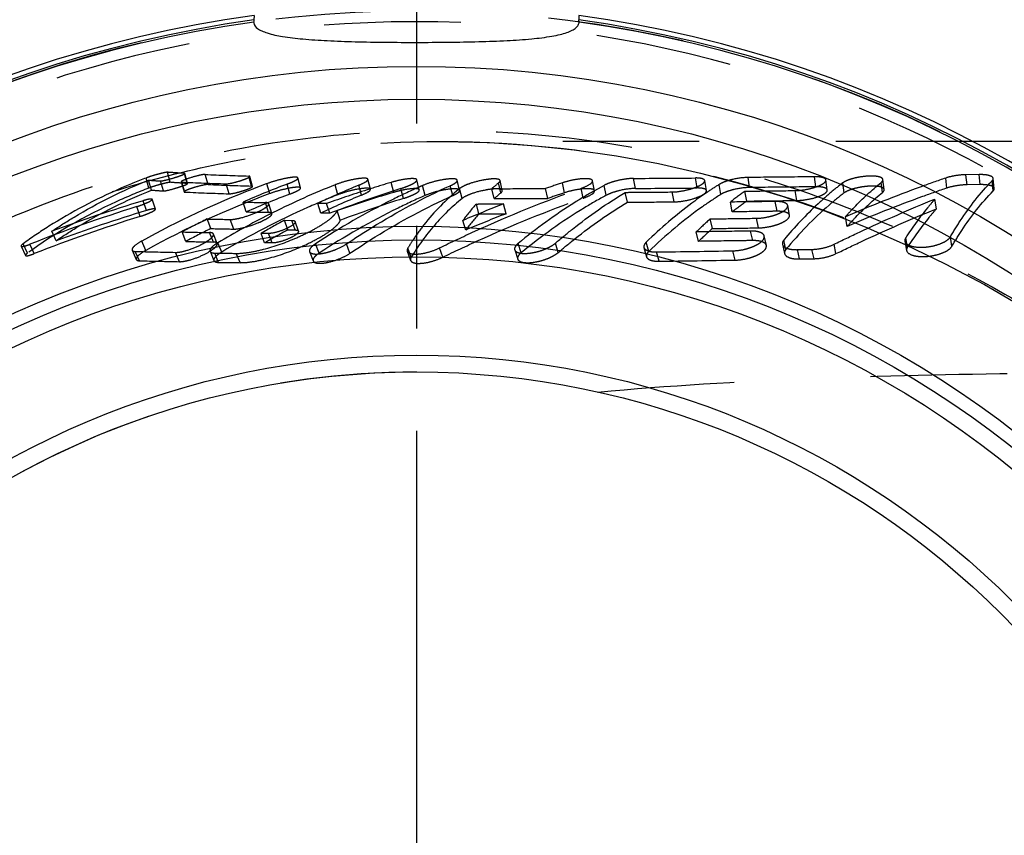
# Model space of a CAD drawing. Header units: millimetres. Extents: x 394 to 605, y 431 to 569.
# Tile 3 of 6: x 438 to 485, y 511 to 550. Entities that reach past the tile are written whole.
import ezdxf

# ---------------------------------------------------------------- set-up
doc = ezdxf.new("R2010")
doc.units = ezdxf.units.MM
doc.header["$LTSCALE"] = 65.185185
doc.linetypes.add('CENTER', pattern=[0.6, 0.375, -0.075, 0.075, -0.075])
doc.linetypes.add('HIDDEN', pattern=[0.2, 0.1, -0.1])
for name, color, linetype in [('ACHSEN_S', 7, 'CONTINUOUS'), ('KOERPER', 7, 'CONTINUOUS'), ('KONST.EL_MIT_GEO', 7, 'CONTINUOUS')]:
    doc.layers.add(name, color=color, linetype=linetype)

msp = doc.modelspace()

# ---------------------------------------------------------------- linework, layer by layer
at = {"layer": 'ACHSEN_S', "color": 2, "linetype": 'CENTER'}
msp.add_line((456.493, 569.025), (456.493, 430.975), dxfattribs=at)
at = {"layer": 'KOERPER', "color": 8, "linetype": 'HIDDEN'}
for p, q in [((483.032, 543.725), (457.577, 543.725)), ((456.493, 532.725), (456.493, 532.725))]:
    msp.add_line(p, q, dxfattribs=at)
at = {"layer": 'KOERPER', "color": 7, "linetype": 'CONTINUOUS'}
msp.add_line((496.595, 543.725), (483.032, 543.725), dxfattribs=at)
at = {"layer": 'KOERPER', "color": 8, "linetype": 'HIDDEN'}
msp.add_circle((456.493, 493.225), 56.75, dxfattribs=at)
at = {"layer": 'KOERPER', "color": 7, "linetype": 'CONTINUOUS'}
msp.add_arc((456.493, 493.225), 57.05, 97.8058, 82.1942, dxfattribs=at)
at = {"layer": 'KOERPER', "color": 8, "linetype": 'HIDDEN'}
msp.add_arc((456.493, 493.225), 39.5, 89.9971, 270, dxfattribs=at)
msp.add_open_spline([(465.157, 531.763), (468.511, 532.075), (475.338, 532.478), (485.711, 532.691), (496.296, 532.728), (503.414, 532.725), (506.993, 532.725)], degree=3, knots=[0, 0, 0, 0, 0.241406, 0.489834, 0.74351, 1, 1, 1, 1], dxfattribs=at)
at = {"layer": 'KONST.EL_MIT_GEO', "color": 7, "linetype": 'CONTINUOUS'}
for p, q in [((448.745, 549.746), (448.733, 549.525)), ((464.241, 549.746), (464.253, 549.525))]:
    msp.add_line(p, q, dxfattribs=at)
at = {"layer": 'KONST.EL_MIT_GEO', "color": 8, "linetype": 'HIDDEN'}
for p, q in [((457.606, 543.725), (457.772, 543.725)), ((443.732, 541.503), (443.59, 541.981)), ((443.848, 541.403), (443.704, 541.88)), ((444.419, 541.364), (444.275, 541.841)), ((444.748, 541.775), (444.615, 542.255)), ((445.421, 542.201), (445.322, 542.207)), ((445.554, 541.721), (445.421, 542.201)), ((445.573, 541.714), (445.44, 542.195)), ((446.551, 541.671), (446.419, 542.151)), ((448.626, 541.596), (448.497, 542.075)), ((448.674, 541.581), (448.545, 542.06)), ((450.969, 541.506), (450.843, 541.984)), ((454.3, 541.442), (454.181, 541.92)), ((456.634, 541.413), (456.519, 541.891)), ((458.558, 541.395), (458.447, 541.872)), ((460.594, 541.382), (460.487, 541.86)), ((464.997, 541.371), (464.901, 541.849)), ((466.954, 541.483), (466.863, 541.961)), ((469.898, 541.505), (469.814, 541.983)), ((470.339, 541.38), (470.255, 541.858)), ((472.4, 541.528), (472.322, 542.006)), ((475.566, 541.562), (475.496, 542.041)), ((476.106, 541.411), (476.035, 541.889)), ((478.823, 541.432), (478.759, 541.91)), ((481.816, 541.502), (481.759, 541.98)), ((483.346, 542.145), (482.719, 542.136)), ((482.773, 541.657), (482.719, 542.136)), ((483.397, 541.666), (483.346, 542.145)), ((484.027, 541.372), (483.974, 541.849)), ((484.075, 541.477), (484.023, 541.956)), ((445.265, 541.796), (445.407, 541.319)), ((445.436, 541.309), (445.294, 541.786)), ((447.555, 541.229), (447.415, 541.704)), ((448.717, 541.468), (448.684, 541.455)), ((449.495, 541.236), (449.36, 541.711)), ((450.458, 541.216), (450.325, 541.691)), ((452.739, 541.18), (452.611, 541.655)), ((453.88, 541.167), (453.754, 541.642)), ((454.295, 541.464), (454.269, 541.455)), ((455.413, 541.295), (455.293, 541.771)), ((455.881, 541.007), (455.757, 541.48)), ((456.604, 541.538), (456.582, 541.529)), ((456.908, 541.146), (456.789, 541.62)), ((458.229, 541.141), (458.113, 541.615)), ((458.542, 541.464), (458.517, 541.444)), ((458.557, 541.477), (458.542, 541.464)), ((458.674, 541.004), (458.557, 541.477)), ((460.371, 541.472), (460.094, 541.471)), ((460.207, 540.998), (460.094, 541.471)), ((460.574, 541.472), (460.371, 541.472)), ((460.526, 541.272), (460.418, 541.747)), ((462.76, 541.004), (462.653, 541.477)), ((463.569, 541.278), (463.467, 541.753)), ((464.455, 541.016), (464.352, 541.489)), ((465.556, 541.156), (465.458, 541.631)), ((471.03, 541.2), (470.945, 541.675)), ((472.261, 540.88), (472.175, 541.352)), ((474.653, 540.909), (474.573, 541.382)), ((476.909, 541.269), (476.839, 541.745)), ((478.742, 541.294), (478.677, 541.77)), ((483.397, 541.666), (482.773, 541.657)), ((443.619, 540.431), (443.454, 540.899)), ((444.042, 540.496), (443.88, 540.964)), ((466.566, 540.825), (466.466, 541.296)), ((468.793, 540.844), (468.698, 541.315)), ((481.31, 540.509), (481.244, 540.977)), ((443.315, 540.149), (443.145, 540.614)), ((448.375, 540.363), (448.222, 540.829)), ((449.437, 540.342), (449.286, 540.809)), ((449.6, 540.286), (449.448, 540.752)), ((451.937, 540.306), (451.792, 540.772)), ((452.212, 540.768), (451.792, 540.772)), ((452.356, 540.302), (452.212, 540.768)), ((452.864, 539.968), (452.717, 540.431)), ((459.481, 540.275), (459.356, 540.74)), ((460.778, 540.278), (460.656, 540.743)), ((471.573, 540.366), (471.481, 540.833)), ((473.711, 540.393), (473.624, 540.86)), ((474.301, 540.204), (474.214, 540.67)), ((446.678, 539.567), (446.508, 540.026)), ((447.775, 539.544), (447.607, 540.002)), ((449.657, 540.332), (449.593, 540.3)), ((450.356, 539.504), (450.195, 539.962)), ((450.195, 539.962), (450.546, 539.958)), ((450.705, 539.5), (450.546, 539.958)), ((452.356, 540.302), (451.937, 540.306)), ((458.852, 539.498), (458.715, 539.956)), ((470.622, 539.57), (470.52, 540.029)), ((472.828, 539.601), (472.732, 540.06)), ((477.051, 539.669), (476.967, 540.129)), ((450.356, 539.504), (450.705, 539.5)), ((450.865, 539.443), (450.705, 539.901)), ((439.296, 538.985), (439.097, 539.438)), ((445.49, 538.954), (445.308, 539.406)), ((446.804, 538.925), (446.626, 539.378)), ((446.989, 538.855), (446.811, 539.308)), ((449.25, 538.887), (449.079, 539.339)), ((449.437, 539.334), (449.079, 539.339)), ((449.607, 538.882), (449.437, 539.334)), ((456.332, 539.022), (456.32, 539.004)), ((469.963, 538.957), (469.854, 539.41)), ((472.544, 538.995), (472.442, 539.448)), ((473.197, 538.763), (473.095, 539.215)), ((474.131, 538.573), (474.032, 539.021)), ((479.929, 538.679), (479.847, 539.129)), ((482.054, 538.722), (481.979, 539.172)), ((437.628, 538.728), (437.841, 538.282)), ((437.933, 538.392), (437.722, 538.839)), ((438.253, 538.37), (438.042, 538.817)), ((442.927, 538.537), (443.125, 538.093)), ((443.583, 538.525), (443.39, 538.973)), ((447.204, 538.445), (447.022, 538.892)), ((449.607, 538.882), (449.25, 538.887)), ((451.853, 538.395), (451.684, 538.843)), ((453.325, 538.389), (453.161, 538.836)), ((456.246, 538.195), (456.089, 538.64)), ((457.749, 538.199), (457.596, 538.644)), ((461.186, 538.553), (461.328, 538.11)), ((461.49, 538.411), (461.351, 538.858)), ((463.267, 538.426), (463.134, 538.873)), ((467.356, 538.665), (467.478, 538.221)), ((467.586, 538.474), (467.465, 538.922)), ((473.966, 538.817), (474.067, 538.372)), ((474.68, 538.561), (475.374, 538.573)), ((474.78, 538.116), (474.68, 538.561)), ((475.472, 538.129), (475.374, 538.573)), ((476.519, 538.37), (476.426, 538.817)), ((479.809, 538.973), (479.891, 538.525)), ((443.279, 538.033), (443.08, 538.476)), ((445.188, 537.987), (444.994, 538.431)), ((446.645, 538.482), (446.833, 538.039)), ((447.056, 537.954), (446.868, 538.397)), ((448.077, 537.941), (447.892, 538.383)), ((451.394, 538.466), (451.567, 538.023)), ((456.061, 538.491), (456.219, 538.048)), ((468.074, 538.008), (467.953, 538.452)), ((471.712, 538.063), (471.602, 538.507)), ((474.78, 538.116), (475.472, 538.129))]:
    msp.add_line(p, q, dxfattribs=at)
msp.add_lwpolyline([(457.772, 543.725), (459.986, 543.669), (462.006, 543.536), (464.025, 543.325), (466.04, 543.035), (468.048, 542.667), (470.048, 542.219), (472.035, 541.694), (474.007, 541.091), (475.966, 540.408), (477.907, 539.648), (479.827, 538.809), (481.728, 537.892), (483.606, 536.895), (485.459, 535.821), (487.287, 534.667), (489.086, 533.435), (490.854, 532.126), (492.592, 530.739), (494.298, 529.277), (495.969, 527.744), (497.444, 526.307)], dxfattribs=at)
msp.add_circle((456.493, 493.225), 56.75, dxfattribs=at)
at = {"layer": 'KONST.EL_MIT_GEO', "color": 7, "linetype": 'CONTINUOUS'}
for radius in [54.086, 52.515, 46.45, 45.8, 44.996, 40.304, 39.5]:
    msp.add_circle((456.493, 493.225), radius, dxfattribs=at)
for centre, radius, start, end in [((456.493, 493.225), 56.832, 97.8477, 82.1523), ((456.493, 493.225), 56.734, 97.8662, 82.1338), ((449.019, 549.426), 0.291, 180.0267, 188.8388)]:
    msp.add_arc(centre, radius, start, end, dxfattribs=at)
at = {"layer": 'KONST.EL_MIT_GEO', "color": 8, "linetype": 'HIDDEN'}
for centre, radius, start, end in [((456.493, 493.225), 56.214, 34.687, 325.313), ((446.876, 584.251), 42.49, 265.7182, 266.4904), ((452.678, 686.354), 144.339, 267.51455, 268.34001), ((458.245, 1905.816), 1363.882, 270.362055, 270.486032), ((464.457, 500.923), 43.493, 111.264, 118.9715), ((447.023, 584.212), 42.926, 265.7576, 266.5214), ((451.116, 665.437), 123.789, 267.30399, 268.28664), ((452.809, 687.12), 145.584, 267.53618, 268.35365), ((464.974, 502.93), 41.436, 110.7025, 113.8457), ((464.035, 501.973), 42.361, 110.2683, 111.1985), ((466.919, 505.748), 38.653, 111.7254, 116.5255), ((467.841, 507.205), 37.207, 112.2482, 115.553), ((475.236, 475.297), 69.402, 107.58448, 109.37519), ((476.962, 475.09), 69.694, 107.71344, 110.35741), ((474.64, 477.162), 67.444, 106.67054, 107.55747), ((470.019, 511.423), 32.968, 113.66, 114.0115), ((466.537, 534.231), 9.692, 129.1467, 131.6633), ((459.439, 1439.288), 897.817, 270.072438, 270.205149), ((482.104, 485.544), 59.218, 108.34309, 109.17471), ((476.824, 520.579), 23.924, 118.3662, 119.6325), ((458.355, 1912.441), 1370.985, 270.359383, 270.482401), ((481.162, 525.408), 19.21, 122.1306, 124.1187), ((483.003, 526.139), 18.673, 125.4417, 128.104), ((485.961, 529.753), 15.067, 127.2599, 130.2146), ((466.053, 466.26), 77.985, 106.84574, 110.22211), ((464.372, 500.993), 42.905, 110.2874, 118.9807), ((451.257, 665.994), 124.82, 267.32698, 268.30012), ((464.966, 502.823), 41.042, 110.7003, 113.843), ((467.831, 507.061), 36.849, 112.2465, 115.5509), ((474.886, 476.151), 67.992, 106.6425, 109.35203), ((476.907, 475.036), 69.24, 107.67784, 110.31805), ((466.561, 533.902), 9.525, 129.3104, 131.8373), ((459.591, 1431.065), 890.067, 270.039685, 270.20404), ((482.053, 485.39), 58.865, 108.30017, 109.13132), ((482.978, 525.828), 18.478, 125.4514, 128.1148), ((466.594, 465.882), 78.325, 107.42014, 111.37855), ((466.014, 466.326), 77.416, 106.81505, 110.18887), ((454.793, 848.621), 307.861, 268.77689, 268.97505), ((484.131, 480.064), 65.062, 111.1491, 112.9937), ((466.714, 534.073), 9.93, 137.8207, 143.6656), ((466.55, 465.954), 77.748, 107.38835, 111.34314), ((465.663, 501.447), 43.072, 116.4046, 118.2003), ((453.144, 828.403), 288.454, 268.6818, 268.90025), ((467.661, 504.241), 40.332, 116.808, 120.7788), ((454.934, 849.891), 309.598, 268.78613, 268.98272), ((468.668, 505.569), 39.04, 118.2405, 120.1175), ((467.36, 504.826), 39.674, 116.6038, 116.8018), ((484.055, 479.962), 64.652, 111.10255, 112.94446), ((466.746, 533.738), 9.772, 138.0185, 143.8819), ((484.787, 524.014), 21.449, 131.6961, 134.1247), ((451.179, 520.366), 22.856, 122.3455, 126.0734), ((465.648, 501.353), 42.663, 116.4014, 118.1968), ((453.299, 829.445), 289.954, 268.69147, 268.90824), ((468.65, 505.44), 38.665, 118.2379, 120.1147), ((484.745, 523.724), 21.226, 131.7083, 134.1377), ((452.337, 832.516), 293.194, 268.62641, 268.88398), ((466.102, 532.524), 11.734, 146.4778, 148.5817), ((465.961, 532.616), 11.565, 145.8998, 146.3653), ((452.501, 833.483), 294.613, 268.63627, 268.89191), ((448.164, 536.972), 2.235, 120.7537, 121.9056), ((450.432, 805.365), 266.989, 268.42212, 268.833), ((452.734, 928.172), 389.818, 269.1377, 269.2883), ((446.777, 2044.87), 1506.568, 270.805353, 270.944153), ((446.965, 2049.683), 1511.822, 270.800034, 270.937907), ((450.613, 806.132), 268.2, 268.43319, 268.84105), ((452.906, 929.31), 391.4, 269.1436, 269.29315)]:
    msp.add_arc(centre, radius, start, end, dxfattribs=at)
at = {"layer": 'KONST.EL_MIT_GEO', "color": 7, "linetype": 'CONTINUOUS'}
for points, knots in [([(448.733, 549.525), (448.732, 549.514), (448.731, 549.481), (448.728, 549.447), (448.728, 549.425)], [0, 0, 0, 0, 0.341707, 1, 1, 1, 1]), ([(448.732, 549.381), (448.748, 549.275), (448.886, 549.122), (449.128, 548.993), (449.523, 548.846), (450.179, 548.714), (451.136, 548.603), (452.291, 548.529), (454.098, 548.467), (455.517, 548.456), (456.493, 548.456)], [0, 0, 0, 0, 0.040158, 0.068691, 0.104318, 0.197759, 0.319693, 0.466484, 0.632977, 1, 1, 1, 1]), ([(456.493, 548.456), (457, 548.456), (457.993, 548.461), (459.436, 548.485), (460.765, 548.532), (461.929, 548.61), (462.775, 548.711), (463.333, 548.824), (463.657, 548.915), (463.915, 549.018), (464.104, 549.135), (464.228, 549.269), (464.258, 549.377), (464.258, 549.425)], [0, 0, 0, 0, 0.189355, 0.371438, 0.539251, 0.68638, 0.807486, 0.857072, 0.898991, 0.933282, 0.960422, 0.981721, 1, 1, 1, 1]), ([(464.258, 549.425), (464.258, 549.43), (464.256, 549.463), (464.254, 549.496), (464.253, 549.525)], [0, 0, 0, 0, 0.125656, 1, 1, 1, 1])]:
    msp.add_open_spline(points, degree=3, knots=knots, dxfattribs=at)
at = {"layer": 'KONST.EL_MIT_GEO', "color": 8, "linetype": 'HIDDEN'}
for points, knots in [([(497.595, 459.513), (495.757, 457.696), (491.886, 454.232), (485.462, 449.795), (478.473, 446.255), (471.042, 443.732), (463.317, 442.308), (455.461, 442.035), (447.65, 442.935), (440.06, 444.999), (432.868, 448.187), (426.244, 452.431), (420.344, 457.637), (415.31, 463.684), (411.263, 470.432), (408.299, 477.721), (406.492, 485.38), (405.885, 493.225), (406.492, 501.071), (408.299, 508.729), (411.263, 516.019), (415.31, 522.767), (420.344, 528.814), (426.244, 534.019), (432.869, 538.263), (440.06, 541.451), (447.65, 543.515), (455.462, 544.415), (463.317, 544.142), (471.042, 542.718), (478.473, 540.195), (485.462, 536.655), (491.886, 532.218), (495.757, 528.754), (497.595, 526.937)], [0, 0, 0, 0, 0.030958, 0.06208, 0.093275, 0.12451, 0.15577, 0.187047, 0.218332, 0.249623, 0.280916, 0.312211, 0.343508, 0.374806, 0.406104, 0.437403, 0.468702, 0.500001, 0.5313, 0.562599, 0.593897, 0.625196, 0.656493, 0.68779, 0.719086, 0.750379, 0.781669, 0.812955, 0.844231, 0.875491, 0.906725, 0.93792, 0.969042, 1, 1, 1, 1]), ([(457.346, 442.725), (454.034, 442.74), (449.048, 443.238), (442.609, 444.846), (436.354, 447.069), (428.985, 450.977), (421.234, 457.296), (414.867, 465.012), (410.138, 473.826), (407.233, 483.399), (406.27, 493.356), (407.285, 503.307), (410.238, 512.865), (415.013, 521.655), (421.419, 529.337), (429.203, 535.617), (436.591, 539.488), (442.858, 541.679), (449.305, 543.254), (454.293, 543.727), (457.606, 543.725)], [0, 0, 0, 0, 0.062487, 0.093768, 0.12505, 0.187541, 0.250032, 0.312524, 0.375016, 0.437508, 0.5, 0.562492, 0.624984, 0.687476, 0.749968, 0.81246, 0.87495, 0.906232, 0.937513, 1, 1, 1, 1]), ([(457.772, 543.725), (461.512, 543.71), (469.01, 542.873), (477.945, 539.899), (484.627, 536.512), (489.385, 533.519), (493.879, 530.147), (496.729, 527.721), (498.146, 526.499)], [0, 0, 0, 0, 0.249926, 0.499797, 0.624866, 0.749921, 0.874967, 1, 1, 1, 1]), ([(443.59, 541.981), (443.173, 541.822), (441.573, 541.167), (440.034, 540.361), (438.951, 539.675)], [0, 0, 0, 0, 0.258545, 1, 1, 1, 1]), ([(439.097, 539.438), (439.444, 539.675), (440.909, 540.615), (442.48, 541.386), (443.704, 541.88)], [0, 0, 0, 0, 0.241659, 1, 1, 1, 1]), ([(444.615, 542.255), (444.596, 542.257), (444.544, 542.249), (444.397, 542.223), (444.163, 542.163), (443.874, 542.08), (443.679, 542.015), (443.59, 541.981)], [0, 0, 0, 0, 0.053945, 0.148443, 0.421209, 0.732331, 1, 1, 1, 1]), ([(444.275, 541.841), (444.307, 541.838), (444.393, 541.854), (444.615, 541.9), (444.87, 541.973), (445.125, 542.055), (445.266, 542.105), (445.355, 542.141), (445.402, 542.163), (445.427, 542.177), (445.442, 542.19), (445.44, 542.195)], [0, 0, 0, 0, 0.078313, 0.210365, 0.556328, 0.725604, 0.866635, 0.921338, 0.962443, 0.988512, 1, 1, 1, 1]), ([(445.322, 542.207), (445.259, 542.211), (445.023, 542.226), (444.787, 542.242), (444.615, 542.255)], [0, 0, 0, 0, 0.270385, 1, 1, 1, 1]), ([(445.305, 541.835), (445.294, 541.828), (445.279, 541.82), (445.263, 541.802), (445.265, 541.796)], [0, 0, 0, 0, 0.684523, 1, 1, 1, 1]), ([(445.514, 541.925), (445.492, 541.917), (445.422, 541.89), (445.351, 541.861), (445.305, 541.835)], [0, 0, 0, 0, 0.307492, 1, 1, 1, 1]), ([(445.44, 542.195), (445.439, 542.199), (445.43, 542.201), (445.424, 542.201), (445.421, 542.201)], [0, 0, 0, 0, 0.621141, 1, 1, 1, 1]), ([(446.419, 542.151), (446.369, 542.153), (446.238, 542.129), (445.934, 542.063), (445.683, 541.987), (445.514, 541.925)], [0, 0, 0, 0, 0.161526, 0.422251, 1, 1, 1, 1]), ([(447.415, 541.704), (447.454, 541.702), (447.55, 541.715), (447.778, 541.759), (448.027, 541.829), (448.264, 541.909), (448.411, 541.968), (448.491, 542.008), (448.549, 542.045), (448.545, 542.06)], [0, 0, 0, 0, 0.098088, 0.240402, 0.581625, 0.741472, 0.872571, 0.962143, 1, 1, 1, 1]), ([(448.545, 542.06), (448.544, 542.062), (448.532, 542.076), (448.512, 542.075), (448.497, 542.075)], [0, 0, 0, 0, 0.144013, 1, 1, 1, 1]), ([(450.843, 541.985), (450.839, 542.001), (450.778, 542.023), (450.677, 542.022), (450.512, 542.009), (450.226, 541.961), (449.833, 541.868), (449.516, 541.769), (449.36, 541.711)], [0, 0, 0, 0, 0.033266, 0.103252, 0.211699, 0.349873, 0.674966, 1, 1, 1, 1]), ([(450.325, 541.691), (450.398, 541.719), (450.528, 541.77), (450.696, 541.852), (450.795, 541.909), (450.848, 541.965), (450.843, 541.985)], [0, 0, 0, 0, 0.38682, 0.694373, 0.901061, 1, 1, 1, 1]), ([(454.181, 541.92), (454.176, 541.939), (454.112, 541.97), (453.924, 541.976), (453.566, 541.933), (453.099, 541.824), (452.769, 541.718), (452.611, 541.655)], [0, 0, 0, 0, 0.036616, 0.109095, 0.36138, 0.686947, 1, 1, 1, 1]), ([(453.754, 541.642), (453.864, 541.687), (454.009, 541.755), (454.149, 541.847), (454.185, 541.901), (454.181, 541.92)], [0, 0, 0, 0, 0.683599, 0.889496, 1, 1, 1, 1]), ([(456.519, 541.891), (456.515, 541.907), (456.475, 541.937), (456.337, 541.958), (456.076, 541.945), (455.705, 541.881), (455.433, 541.813), (455.293, 541.771)], [0, 0, 0, 0, 0.038336, 0.104961, 0.333095, 0.652932, 1, 1, 1, 1]), ([(455.757, 541.48), (455.863, 541.513), (456.052, 541.58), (456.298, 541.692), (456.447, 541.776), (456.526, 541.861), (456.519, 541.891)], [0, 0, 0, 0, 0.375724, 0.683457, 0.894246, 1, 1, 1, 1]), ([(458.447, 541.872), (458.442, 541.895), (458.374, 541.935), (458.165, 541.951), (457.78, 541.913), (457.288, 541.802), (456.946, 541.689), (456.789, 541.62)], [0, 0, 0, 0, 0.040367, 0.116141, 0.375101, 0.701001, 1, 1, 1, 1]), ([(458.113, 541.615), (458.201, 541.655), (458.316, 541.715), (458.428, 541.805), (458.451, 541.855), (458.447, 541.872)], [0, 0, 0, 0, 0.668735, 0.874784, 1, 1, 1, 1]), ([(460.488, 541.86), (460.481, 541.889), (460.422, 541.92), (460.339, 541.934), (460.194, 541.944), (459.972, 541.929), (459.571, 541.868), (459.169, 541.765), (458.813, 541.628), (458.665, 541.552), (458.604, 541.511)], [0, 0, 0, 0, 0.044423, 0.082643, 0.132488, 0.262441, 0.420304, 0.748107, 0.888855, 1, 1, 1, 1]), ([(460.418, 541.747), (460.43, 541.757), (460.462, 541.786), (460.494, 541.831), (460.488, 541.86)], [0, 0, 0, 0, 0.341779, 1, 1, 1, 1]), ([(464.901, 541.849), (464.89, 541.902), (464.754, 541.94), (464.594, 541.951), (464.311, 541.942), (463.932, 541.884), (463.62, 541.804), (463.467, 541.753)], [0, 0, 0, 0, 0.110591, 0.215844, 0.350574, 0.673171, 1, 1, 1, 1]), ([(464.352, 541.489), (464.495, 541.54), (464.682, 541.619), (464.865, 541.747), (464.906, 541.822), (464.901, 541.849)], [0, 0, 0, 0, 0.671598, 0.878194, 1, 1, 1, 1]), ([(466.863, 541.961), (466.742, 541.96), (466.488, 541.937), (466.113, 541.867), (465.764, 541.767), (465.549, 541.681), (465.458, 541.631)], [0, 0, 0, 0, 0.250209, 0.525555, 0.785282, 1, 1, 1, 1]), ([(468.698, 541.315), (468.879, 541.317), (469.242, 541.363), (469.669, 541.475), (469.966, 541.594), (470.124, 541.681), (470.226, 541.761), (470.26, 541.831), (470.255, 541.858)], [0, 0, 0, 0, 0.316967, 0.637783, 0.772022, 0.878267, 0.952649, 1, 1, 1, 1]), ([(470.255, 541.858), (470.246, 541.909), (470.13, 541.958), (469.983, 541.979), (469.874, 541.983), (469.814, 541.983)], [0, 0, 0, 0, 0.327707, 0.621782, 1, 1, 1, 1]), ([(472.322, 542.006), (472.062, 542.003), (471.681, 541.948), (471.225, 541.813), (471.025, 541.726), (470.945, 541.675)], [0, 0, 0, 0, 0.546234, 0.799883, 1, 1, 1, 1]), ([(475.496, 542.041), (475.229, 542.037), (474.171, 542.025), (473.113, 542.014), (472.322, 542.006)], [0, 0, 0, 0, 0.253119, 1, 1, 1, 1]), ([(474.573, 541.382), (474.749, 541.384), (475.095, 541.424), (475.498, 541.524), (475.776, 541.639), (475.933, 541.724), (476.045, 541.827), (476.035, 541.889)], [0, 0, 0, 0, 0.328351, 0.646686, 0.777663, 0.881513, 1, 1, 1, 1]), ([(476.035, 541.889), (476.026, 541.952), (475.881, 542.011), (475.703, 542.036), (475.569, 542.041), (475.496, 542.041)], [0, 0, 0, 0, 0.326308, 0.622696, 1, 1, 1, 1]), ([(478.759, 541.91), (478.754, 541.945), (478.701, 541.994), (478.614, 542.028), (478.469, 542.063), (478.24, 542.079), (477.931, 542.066), (477.605, 542.021), (477.298, 541.951), (477.042, 541.862), (476.895, 541.787), (476.839, 541.745)], [0, 0, 0, 0, 0.051938, 0.091419, 0.141549, 0.271214, 0.430147, 0.598969, 0.758867, 0.89547, 1, 1, 1, 1]), ([(481.759, 541.98), (481.365, 541.846), (479.749, 541.276), (478.158, 540.64), (476.967, 540.129)], [0, 0, 0, 0, 0.243349, 1, 1, 1, 1]), ([(478.677, 541.77), (478.691, 541.781), (478.731, 541.817), (478.764, 541.873), (478.759, 541.91)], [0, 0, 0, 0, 0.324238, 1, 1, 1, 1]), ([(482.719, 542.136), (482.55, 542.134), (482.225, 542.103), (481.907, 542.03), (481.759, 541.98)], [0, 0, 0, 0, 0.520686, 1, 1, 1, 1]), ([(481.979, 539.172), (482.13, 539.429), (482.717, 540.376), (483.405, 541.264), (483.974, 541.849)], [0, 0, 0, 0, 0.267159, 1, 1, 1, 1]), ([(484.023, 541.956), (484.015, 542.034), (483.829, 542.109), (483.606, 542.14), (483.437, 542.147), (483.346, 542.145)], [0, 0, 0, 0, 0.32324, 0.62358, 1, 1, 1, 1]), ([(483.974, 541.849), (483.983, 541.857), (484.009, 541.887), (484.026, 541.928), (484.023, 541.956)], [0, 0, 0, 0, 0.30254, 1, 1, 1, 1]), ([(443.732, 541.503), (443.204, 541.301), (441.177, 540.455), (439.25, 539.355), (437.933, 538.392)], [0, 0, 0, 0, 0.257136, 1, 1, 1, 1]), ([(439.296, 538.985), (439.643, 539.223), (441.091, 540.153), (442.644, 540.916), (443.848, 541.403)], [0, 0, 0, 0, 0.244669, 1, 1, 1, 1]), ([(444.748, 541.775), (444.731, 541.776), (444.684, 541.77), (444.547, 541.745), (444.316, 541.688), (444.024, 541.604), (443.823, 541.538), (443.732, 541.503)], [0, 0, 0, 0, 0.048917, 0.134985, 0.397466, 0.722512, 1, 1, 1, 1]), ([(444.419, 541.364), (444.448, 541.362), (444.527, 541.375), (444.741, 541.419), (444.994, 541.491), (445.253, 541.573), (445.399, 541.625), (445.491, 541.662), (445.537, 541.684), (445.561, 541.698), (445.574, 541.71), (445.573, 541.714)], [0, 0, 0, 0, 0.071188, 0.196302, 0.541818, 0.719113, 0.867131, 0.923638, 0.964581, 0.989282, 1, 1, 1, 1]), ([(445.554, 541.721), (445.481, 541.725), (445.212, 541.741), (444.944, 541.76), (444.748, 541.775)], [0, 0, 0, 0, 0.271869, 1, 1, 1, 1]), ([(445.265, 541.796), (445.265, 541.794), (445.272, 541.786), (445.285, 541.786), (445.294, 541.786)], [0, 0, 0, 0, 0.152576, 1, 1, 1, 1]), ([(446.551, 541.671), (446.52, 541.672), (446.437, 541.661), (446.22, 541.621), (445.968, 541.553), (445.713, 541.471), (445.558, 541.413), (445.458, 541.367), (445.416, 541.339), (445.406, 541.324), (445.407, 541.319)], [0, 0, 0, 0, 0.077123, 0.205304, 0.549233, 0.723071, 0.867653, 0.963389, 0.98815, 1, 1, 1, 1]), ([(445.573, 541.714), (445.572, 541.719), (445.563, 541.72), (445.557, 541.721), (445.554, 541.721)], [0, 0, 0, 0, 0.61788, 1, 1, 1, 1]), ([(447.555, 541.229), (447.59, 541.228), (447.678, 541.238), (447.896, 541.278), (448.144, 541.347), (448.384, 541.427), (448.538, 541.488), (448.621, 541.529), (448.678, 541.567), (448.674, 541.581)], [0, 0, 0, 0, 0.088598, 0.22263, 0.562774, 0.731215, 0.870111, 0.963116, 1, 1, 1, 1]), ([(448.674, 541.581), (448.673, 541.584), (448.661, 541.598), (448.641, 541.596), (448.626, 541.596)], [0, 0, 0, 0, 0.144919, 1, 1, 1, 1]), ([(450.969, 541.506), (450.965, 541.521), (450.911, 541.544), (450.819, 541.544), (450.668, 541.534), (450.388, 541.491), (449.987, 541.398), (449.659, 541.296), (449.495, 541.236)], [0, 0, 0, 0, 0.031437, 0.094469, 0.192481, 0.323043, 0.656342, 1, 1, 1, 1]), ([(450.458, 541.216), (450.531, 541.243), (450.661, 541.295), (450.827, 541.377), (450.926, 541.434), (450.974, 541.488), (450.969, 541.506)], [0, 0, 0, 0, 0.391049, 0.704654, 0.90765, 1, 1, 1, 1]), ([(456.582, 541.529), (456.162, 541.341), (454.477, 540.546), (452.857, 539.612), (451.684, 538.843)], [0, 0, 0, 0, 0.246888, 1, 1, 1, 1]), ([(454.3, 541.442), (454.296, 541.46), (454.238, 541.49), (454.065, 541.499), (453.719, 541.461), (453.249, 541.355), (452.906, 541.246), (452.739, 541.18)], [0, 0, 0, 0, 0.035404, 0.101373, 0.333865, 0.667126, 1, 1, 1, 1]), ([(453.161, 538.836), (453.559, 539.106), (455.149, 540.136), (456.825, 541.034), (458.113, 541.615)], [0, 0, 0, 0, 0.253871, 1, 1, 1, 1]), ([(453.88, 541.167), (453.99, 541.212), (454.133, 541.279), (454.271, 541.372), (454.305, 541.424), (454.3, 541.442)], [0, 0, 0, 0, 0.690289, 0.894868, 1, 1, 1, 1]), ([(456.634, 541.413), (456.63, 541.429), (456.588, 541.46), (456.448, 541.48), (456.188, 541.467), (455.821, 541.404), (455.553, 541.337), (455.413, 541.295)], [0, 0, 0, 0, 0.039474, 0.108646, 0.340657, 0.652533, 1, 1, 1, 1]), ([(455.881, 541.007), (455.984, 541.039), (456.17, 541.104), (456.413, 541.215), (456.562, 541.298), (456.641, 541.383), (456.634, 541.413)], [0, 0, 0, 0, 0.370558, 0.679201, 0.894085, 1, 1, 1, 1]), ([(458.517, 541.444), (457.904, 540.942), (457.157, 540.176), (456.534, 539.321), (456.384, 539.1)], [0, 0, 0, 0, 0.748225, 1, 1, 1, 1]), ([(458.558, 541.395), (458.553, 541.417), (458.489, 541.455), (458.297, 541.474), (457.925, 541.441), (457.431, 541.334), (457.075, 541.219), (456.908, 541.146)], [0, 0, 0, 0, 0.039954, 0.110013, 0.347881, 0.680739, 1, 1, 1, 1]), ([(457.596, 538.644), (458.156, 538.917), (460.367, 539.959), (462.635, 540.882), (464.352, 541.489)], [0, 0, 0, 0, 0.254721, 1, 1, 1, 1]), ([(458.229, 541.141), (458.316, 541.181), (458.43, 541.24), (458.54, 541.329), (458.562, 541.378), (458.558, 541.395)], [0, 0, 0, 0, 0.671452, 0.878455, 1, 1, 1, 1]), ([(460.594, 541.382), (460.587, 541.412), (460.525, 541.444), (460.439, 541.457), (460.291, 541.466), (460.065, 541.451), (459.649, 541.385), (459.233, 541.277), (458.872, 541.128), (458.728, 541.048), (458.674, 541.004)], [0, 0, 0, 0, 0.044742, 0.083561, 0.134248, 0.263039, 0.419861, 0.757552, 0.897062, 1, 1, 1, 1]), ([(460.526, 541.272), (460.538, 541.281), (460.57, 541.309), (460.6, 541.354), (460.594, 541.382)], [0, 0, 0, 0, 0.348089, 1, 1, 1, 1]), ([(464.995, 541.375), (464.681, 541.196), (463.413, 540.436), (462.213, 539.565), (461.351, 538.858)], [0, 0, 0, 0, 0.245075, 1, 1, 1, 1]), ([(464.997, 541.371), (464.993, 541.393), (464.944, 541.437), (464.835, 541.462), (464.679, 541.474), (464.405, 541.463), (464.027, 541.406), (463.721, 541.328), (463.569, 541.278)], [0, 0, 0, 0, 0.045107, 0.118019, 0.226085, 0.362019, 0.6749, 1, 1, 1, 1]), ([(464.455, 541.016), (464.596, 541.066), (464.779, 541.144), (464.961, 541.269), (465.003, 541.344), (464.997, 541.371)], [0, 0, 0, 0, 0.666366, 0.875508, 1, 1, 1, 1]), ([(466.954, 541.483), (466.71, 541.481), (466.335, 541.425), (465.872, 541.296), (465.65, 541.207), (465.556, 541.156)], [0, 0, 0, 0, 0.506996, 0.77829, 1, 1, 1, 1]), ([(468.793, 540.844), (468.962, 540.845), (469.314, 540.887), (469.733, 540.993), (470.035, 541.111), (470.201, 541.2), (470.307, 541.28), (470.344, 541.353), (470.339, 541.38)], [0, 0, 0, 0, 0.299098, 0.622658, 0.761486, 0.872595, 0.95119, 1, 1, 1, 1]), ([(470.339, 541.38), (470.33, 541.434), (470.206, 541.481), (470.06, 541.501), (469.954, 541.505), (469.898, 541.505)], [0, 0, 0, 0, 0.348666, 0.641518, 1, 1, 1, 1]), ([(472.4, 541.528), (472.15, 541.525), (471.774, 541.472), (471.319, 541.341), (471.112, 541.252), (471.03, 541.2)], [0, 0, 0, 0, 0.528838, 0.794104, 1, 1, 1, 1]), ([(472.175, 541.352), (472.373, 541.354), (473.173, 541.364), (473.972, 541.374), (474.573, 541.382)], [0, 0, 0, 0, 0.24774, 1, 1, 1, 1]), ([(475.566, 541.562), (475.299, 541.559), (474.243, 541.547), (473.188, 541.535), (472.4, 541.528)], [0, 0, 0, 0, 0.253509, 1, 1, 1, 1]), ([(474.653, 540.909), (474.818, 540.912), (475.154, 540.949), (475.55, 541.043), (475.834, 541.157), (475.997, 541.242), (476.115, 541.346), (476.106, 541.411)], [0, 0, 0, 0, 0.311158, 0.633161, 0.768101, 0.876312, 1, 1, 1, 1]), ([(476.106, 541.411), (476.096, 541.478), (475.942, 541.534), (475.764, 541.558), (475.635, 541.563), (475.566, 541.562)], [0, 0, 0, 0, 0.347302, 0.64386, 1, 1, 1, 1]), ([(478.823, 541.432), (478.818, 541.467), (478.764, 541.516), (478.678, 541.549), (478.539, 541.583), (478.325, 541.599), (478.033, 541.59), (477.713, 541.55), (477.396, 541.482), (477.125, 541.392), (476.968, 541.313), (476.909, 541.269)], [0, 0, 0, 0, 0.052988, 0.092039, 0.140559, 0.262902, 0.410572, 0.574922, 0.741816, 0.890376, 1, 1, 1, 1]), ([(476.967, 540.129), (477.103, 540.281), (477.641, 540.86), (478.222, 541.399), (478.677, 541.77)], [0, 0, 0, 0, 0.25794, 1, 1, 1, 1]), ([(481.816, 541.502), (481.427, 541.37), (479.82, 540.807), (478.238, 540.177), (477.051, 539.669)], [0, 0, 0, 0, 0.241406, 1, 1, 1, 1]), ([(478.742, 541.294), (478.756, 541.305), (478.796, 541.34), (478.828, 541.395), (478.823, 541.432)], [0, 0, 0, 0, 0.323868, 1, 1, 1, 1]), ([(482.773, 541.657), (482.609, 541.654), (482.286, 541.624), (481.968, 541.554), (481.816, 541.502)], [0, 0, 0, 0, 0.504683, 1, 1, 1, 1]), ([(482.054, 538.722), (482.203, 538.976), (482.783, 539.914), (483.464, 540.793), (484.027, 541.372)], [0, 0, 0, 0, 0.26734, 1, 1, 1, 1]), ([(484.075, 541.477), (484.066, 541.56), (483.867, 541.632), (483.646, 541.661), (483.482, 541.667), (483.397, 541.666)], [0, 0, 0, 0, 0.345105, 0.648327, 1, 1, 1, 1]), ([(484.027, 541.372), (484.035, 541.381), (484.061, 541.41), (484.078, 541.45), (484.075, 541.477)], [0, 0, 0, 0, 0.303306, 1, 1, 1, 1]), ([(443.145, 540.614), (443.237, 540.643), (443.411, 540.705), (443.615, 540.79), (443.751, 540.857), (443.822, 540.9), (443.864, 540.929), (443.883, 540.956), (443.88, 540.964)], [0, 0, 0, 0, 0.349233, 0.672367, 0.802599, 0.902824, 0.968276, 1, 1, 1, 1]), ([(443.88, 540.964), (443.876, 540.976), (443.82, 540.981), (443.741, 540.971), (443.606, 540.943), (443.508, 540.915), (443.454, 540.899)], [0, 0, 0, 0, 0.089991, 0.295831, 0.609718, 1, 1, 1, 1]), ([(445.407, 541.319), (445.407, 541.318), (445.415, 541.309), (445.427, 541.31), (445.436, 541.309)], [0, 0, 0, 0, 0.150502, 1, 1, 1, 1]), ([(452.739, 541.18), (452.266, 540.991), (450.368, 540.191), (448.536, 539.237), (447.204, 538.445)], [0, 0, 0, 0, 0.247585, 1, 1, 1, 1]), ([(456.908, 541.146), (456.474, 540.955), (454.732, 540.147), (453.062, 539.188), (451.853, 538.395)], [0, 0, 0, 0, 0.246793, 1, 1, 1, 1]), ([(453.325, 538.389), (453.72, 538.656), (455.294, 539.676), (456.953, 540.565), (458.229, 541.141)], [0, 0, 0, 0, 0.253894, 1, 1, 1, 1]), ([(458.674, 541.004), (458.199, 540.616), (457.303, 539.745), (456.572, 538.733), (456.246, 538.195)], [0, 0, 0, 0, 0.494012, 1, 1, 1, 1]), ([(457.749, 538.199), (458.31, 538.472), (460.505, 539.503), (462.756, 540.417), (464.455, 541.016)], [0, 0, 0, 0, 0.257264, 1, 1, 1, 1]), ([(465.556, 541.156), (465.204, 540.966), (463.784, 540.152), (462.446, 539.195), (461.49, 538.411)], [0, 0, 0, 0, 0.244576, 1, 1, 1, 1]), ([(463.134, 538.873), (463.4, 539.102), (464.46, 539.977), (465.59, 540.768), (466.466, 541.296)], [0, 0, 0, 0, 0.255629, 1, 1, 1, 1]), ([(466.466, 541.296), (466.65, 541.298), (467.394, 541.303), (468.138, 541.31), (468.698, 541.315)], [0, 0, 0, 0, 0.247081, 1, 1, 1, 1]), ([(470.387, 541.311), (470.133, 541.139), (469.107, 540.409), (468.149, 539.584), (467.465, 538.922)], [0, 0, 0, 0, 0.243534, 1, 1, 1, 1]), ([(471.03, 541.2), (470.729, 541.011), (469.51, 540.196), (468.383, 539.247), (467.586, 538.474)], [0, 0, 0, 0, 0.24251, 1, 1, 1, 1]), ([(472.261, 540.88), (472.458, 540.882), (473.255, 540.892), (474.053, 540.902), (474.653, 540.909)], [0, 0, 0, 0, 0.247463, 1, 1, 1, 1]), ([(476.233, 541.258), (476.04, 541.095), (475.257, 540.4), (474.54, 539.632), (474.032, 539.021)], [0, 0, 0, 0, 0.241409, 1, 1, 1, 1]), ([(476.909, 541.269), (476.663, 541.082), (475.66, 540.266), (474.76, 539.328), (474.131, 538.573)], [0, 0, 0, 0, 0.239377, 1, 1, 1, 1]), ([(476.426, 538.817), (476.831, 539.015), (478.418, 539.777), (480.03, 540.486), (481.244, 540.977)], [0, 0, 0, 0, 0.25618, 1, 1, 1, 1]), ([(477.051, 539.669), (477.185, 539.819), (477.718, 540.393), (478.292, 540.927), (478.742, 541.294)], [0, 0, 0, 0, 0.258001, 1, 1, 1, 1]), ([(481.244, 540.977), (481.121, 540.838), (480.621, 540.249), (480.168, 539.621), (479.847, 539.129)], [0, 0, 0, 0, 0.240447, 1, 1, 1, 1]), ([(443.315, 540.149), (443.404, 540.178), (443.576, 540.238), (443.778, 540.323), (443.914, 540.39), (443.985, 540.432), (444.026, 540.461), (444.045, 540.488), (444.042, 540.496)], [0, 0, 0, 0, 0.34453, 0.670954, 0.801675, 0.902221, 0.967996, 1, 1, 1, 1]), ([(444.042, 540.496), (444.038, 540.508), (443.981, 540.513), (443.902, 540.503), (443.768, 540.475), (443.672, 540.447), (443.619, 540.431)], [0, 0, 0, 0, 0.090763, 0.301902, 0.619215, 1, 1, 1, 1]), ([(447.607, 540.002), (447.683, 540.001), (447.856, 540.021), (448.248, 540.106), (448.658, 540.248), (449.04, 540.416), (449.261, 540.543), (449.397, 540.636), (449.458, 540.724), (449.448, 540.752)], [0, 0, 0, 0, 0.11036, 0.254781, 0.589079, 0.744425, 0.870154, 0.956216, 1, 1, 1, 1]), ([(447.892, 538.383), (448.089, 538.381), (448.53, 538.425), (449.508, 538.636), (450.524, 538.998), (451.482, 539.454), (452.066, 539.793), (452.445, 540.076), (452.641, 540.287), (452.701, 540.385), (452.717, 540.431)], [0, 0, 0, 0, 0.110097, 0.246226, 0.55922, 0.71009, 0.839258, 0.936921, 0.972729, 1, 1, 1, 1]), ([(449.448, 540.752), (449.442, 540.773), (449.382, 540.806), (449.324, 540.808), (449.286, 540.809)], [0, 0, 0, 0, 0.360292, 1, 1, 1, 1]), ([(459.356, 540.74), (459.463, 540.741), (459.897, 540.741), (460.33, 540.742), (460.656, 540.743)], [0, 0, 0, 0, 0.247515, 1, 1, 1, 1]), ([(463.267, 538.426), (463.531, 538.652), (464.58, 539.519), (465.699, 540.301), (466.566, 540.825)], [0, 0, 0, 0, 0.255658, 1, 1, 1, 1]), ([(466.566, 540.825), (466.749, 540.826), (467.492, 540.832), (468.234, 540.839), (468.793, 540.844)], [0, 0, 0, 0, 0.246909, 1, 1, 1, 1]), ([(473.624, 540.86), (473.444, 540.858), (472.73, 540.848), (472.015, 540.839), (471.481, 540.833)], [0, 0, 0, 0, 0.251964, 1, 1, 1, 1]), ([(472.732, 540.06), (472.909, 540.063), (473.177, 540.097), (473.519, 540.183), (473.755, 540.265), (473.956, 540.363), (474.125, 540.47), (474.228, 540.598), (474.214, 540.67)], [0, 0, 0, 0, 0.315246, 0.477275, 0.629057, 0.761865, 0.869344, 1, 1, 1, 1]), ([(474.214, 540.67), (474.2, 540.744), (474.046, 540.823), (473.844, 540.855), (473.701, 540.861), (473.624, 540.86)], [0, 0, 0, 0, 0.350481, 0.64074, 1, 1, 1, 1]), ([(476.519, 538.37), (476.926, 538.568), (478.504, 539.323), (480.107, 540.024), (481.31, 540.509)], [0, 0, 0, 0, 0.258487, 1, 1, 1, 1]), ([(481.31, 540.509), (481.188, 540.371), (480.694, 539.788), (480.246, 539.166), (479.929, 538.679)], [0, 0, 0, 0, 0.240369, 1, 1, 1, 1]), ([(447.775, 539.544), (447.848, 539.542), (448.021, 539.562), (448.409, 539.646), (448.815, 539.785), (449.191, 539.95), (449.409, 540.075), (449.546, 540.167), (449.609, 540.257), (449.6, 540.286)], [0, 0, 0, 0, 0.109209, 0.255743, 0.588856, 0.740845, 0.866906, 0.954736, 1, 1, 1, 1]), ([(448.077, 537.941), (448.277, 537.938), (448.723, 537.983), (449.707, 538.197), (450.725, 538.561), (451.671, 539.015), (452.244, 539.35), (452.638, 539.65), (452.829, 539.867), (452.864, 539.968)], [0, 0, 0, 0, 0.112421, 0.251625, 0.567272, 0.718644, 0.843669, 0.939761, 1, 1, 1, 1]), ([(449.6, 540.286), (449.593, 540.306), (449.532, 540.34), (449.475, 540.341), (449.437, 540.342)], [0, 0, 0, 0, 0.367332, 1, 1, 1, 1]), ([(450.546, 539.958), (450.583, 539.958), (450.64, 539.956), (450.698, 539.922), (450.705, 539.901)], [0, 0, 0, 0, 0.628236, 1, 1, 1, 1]), ([(459.481, 540.275), (459.588, 540.275), (460.021, 540.275), (460.453, 540.277), (460.778, 540.278)], [0, 0, 0, 0, 0.247492, 1, 1, 1, 1]), ([(470.52, 540.029), (470.703, 540.032), (471.44, 540.041), (472.178, 540.052), (472.732, 540.06)], [0, 0, 0, 0, 0.248011, 1, 1, 1, 1]), ([(473.711, 540.393), (473.531, 540.391), (472.819, 540.381), (472.106, 540.372), (471.573, 540.366)], [0, 0, 0, 0, 0.252203, 1, 1, 1, 1]), ([(472.828, 539.601), (473.004, 539.604), (473.273, 539.637), (473.616, 539.723), (473.851, 539.806), (474.048, 539.902), (474.213, 540.007), (474.315, 540.133), (474.301, 540.204)], [0, 0, 0, 0, 0.316277, 0.482352, 0.63394, 0.764524, 0.869645, 1, 1, 1, 1]), ([(474.301, 540.204), (474.287, 540.28), (474.127, 540.357), (473.926, 540.388), (473.785, 540.394), (473.711, 540.393)], [0, 0, 0, 0, 0.36028, 0.652355, 1, 1, 1, 1]), ([(450.705, 539.901), (450.713, 539.879), (450.682, 539.811), (450.534, 539.688), (450.236, 539.528), (449.845, 539.392), (449.563, 539.333), (449.437, 539.334)], [0, 0, 0, 0, 0.048685, 0.134195, 0.408851, 0.737635, 1, 1, 1, 1]), ([(450.705, 539.5), (450.742, 539.5), (450.799, 539.498), (450.858, 539.464), (450.865, 539.443)], [0, 0, 0, 0, 0.622613, 1, 1, 1, 1]), ([(470.622, 539.57), (470.805, 539.573), (471.54, 539.582), (472.275, 539.593), (472.828, 539.601)], [0, 0, 0, 0, 0.247784, 1, 1, 1, 1]), ([(444.994, 538.431), (445.07, 538.429), (445.244, 538.45), (445.636, 538.546), (446.046, 538.707), (446.426, 538.909), (446.62, 539.038), (446.733, 539.14), (446.794, 539.209), (446.823, 539.276), (446.811, 539.308)], [0, 0, 0, 0, 0.108402, 0.248511, 0.578808, 0.735818, 0.863511, 0.912848, 0.951585, 1, 1, 1, 1]), ([(446.811, 539.308), (446.806, 539.319), (446.783, 539.348), (446.716, 539.372), (446.66, 539.377), (446.626, 539.378)], [0, 0, 0, 0, 0.174502, 0.514568, 1, 1, 1, 1]), ([(450.865, 539.443), (450.873, 539.42), (450.84, 539.352), (450.696, 539.232), (450.405, 539.076), (450.019, 538.94), (449.735, 538.881), (449.607, 538.882)], [0, 0, 0, 0, 0.05018, 0.136195, 0.402035, 0.730582, 1, 1, 1, 1]), ([(472.442, 539.448), (472.225, 539.445), (471.362, 539.432), (470.499, 539.419), (469.854, 539.41)], [0, 0, 0, 0, 0.252226, 1, 1, 1, 1]), ([(471.602, 538.507), (471.78, 538.51), (472.051, 538.547), (472.397, 538.643), (472.638, 538.737), (472.842, 538.85), (473.02, 538.981), (473.114, 539.133), (473.095, 539.215)], [0, 0, 0, 0, 0.304516, 0.462403, 0.612678, 0.746694, 0.857147, 1, 1, 1, 1]), ([(473.095, 539.215), (473.076, 539.302), (472.909, 539.401), (472.679, 539.442), (472.525, 539.45), (472.442, 539.448)], [0, 0, 0, 0, 0.371608, 0.656429, 1, 1, 1, 1]), ([(474.032, 539.021), (474.018, 539.005), (473.975, 538.946), (473.955, 538.867), (473.966, 538.817)], [0, 0, 0, 0, 0.295547, 1, 1, 1, 1]), ([(479.847, 539.129), (479.839, 539.117), (479.812, 539.069), (479.802, 539.011), (479.809, 538.972)], [0, 0, 0, 0, 0.27976, 1, 1, 1, 1]), ([(479.809, 538.972), (479.833, 538.842), (480.108, 538.715), (480.445, 538.672), (480.806, 538.677), (481.174, 538.737), (481.519, 538.84), (481.794, 538.979), (481.94, 539.104), (481.979, 539.172)], [0, 0, 0, 0, 0.16657, 0.297685, 0.450163, 0.611777, 0.767642, 0.900999, 1, 1, 1, 1]), ([(437.722, 538.839), (437.694, 538.819), (437.658, 538.793), (437.621, 538.742), (437.628, 538.728)], [0, 0, 0, 0, 0.691317, 1, 1, 1, 1]), ([(437.628, 538.728), (437.633, 538.716), (437.687, 538.71), (437.766, 538.727), (437.896, 538.762), (437.99, 538.797), (438.042, 538.817)], [0, 0, 0, 0, 0.09497, 0.299982, 0.60754, 1, 1, 1, 1]), ([(443.39, 538.973), (443.259, 538.901), (443.093, 538.794), (442.938, 538.639), (442.916, 538.561), (442.927, 538.537)], [0, 0, 0, 0, 0.678239, 0.882112, 1, 1, 1, 1]), ([(442.927, 538.537), (442.931, 538.527), (442.969, 538.482), (443.034, 538.477), (443.08, 538.476)], [0, 0, 0, 0, 0.182252, 1, 1, 1, 1]), ([(445.188, 537.987), (445.267, 537.986), (445.45, 538.009), (445.848, 538.109), (446.329, 538.299), (446.748, 538.542), (446.955, 538.72), (447.002, 538.823), (446.989, 538.855)], [0, 0, 0, 0, 0.114196, 0.264466, 0.593376, 0.861875, 0.949902, 1, 1, 1, 1]), ([(446.789, 538.729), (446.741, 538.688), (446.668, 538.624), (446.631, 538.515), (446.645, 538.482)], [0, 0, 0, 0, 0.633191, 1, 1, 1, 1]), ([(446.983, 538.869), (446.965, 538.857), (446.897, 538.814), (446.833, 538.766), (446.789, 538.729)], [0, 0, 0, 0, 0.273114, 1, 1, 1, 1]), ([(446.989, 538.855), (446.985, 538.867), (446.938, 538.921), (446.86, 538.924), (446.804, 538.925)], [0, 0, 0, 0, 0.179936, 1, 1, 1, 1]), ([(451.558, 538.75), (451.504, 538.705), (451.419, 538.631), (451.378, 538.506), (451.394, 538.466)], [0, 0, 0, 0, 0.621588, 1, 1, 1, 1]), ([(451.394, 538.466), (451.423, 538.389), (451.611, 538.346), (451.836, 538.354), (452.09, 538.393), (452.366, 538.465), (452.736, 538.598), (453.003, 538.728), (453.161, 538.836)], [0, 0, 0, 0, 0.130306, 0.240459, 0.376892, 0.531844, 0.695815, 1, 1, 1, 1]), ([(451.684, 538.843), (451.673, 538.835), (451.629, 538.806), (451.588, 538.775), (451.558, 538.75)], [0, 0, 0, 0, 0.26511, 1, 1, 1, 1]), ([(456.089, 538.64), (456.081, 538.627), (456.056, 538.582), (456.049, 538.525), (456.061, 538.491)], [0, 0, 0, 0, 0.297082, 1, 1, 1, 1]), ([(456.061, 538.491), (456.085, 538.423), (456.229, 538.361), (456.418, 538.345), (456.712, 538.358), (457.115, 538.446), (457.438, 538.566), (457.596, 538.644)], [0, 0, 0, 0, 0.133594, 0.237507, 0.365207, 0.672165, 1, 1, 1, 1]), ([(461.257, 538.767), (461.242, 538.749), (461.196, 538.689), (461.17, 538.604), (461.186, 538.553)], [0, 0, 0, 0, 0.310425, 1, 1, 1, 1]), ([(461.186, 538.553), (461.217, 538.456), (461.441, 538.384), (461.71, 538.374), (462.005, 538.404), (462.318, 538.474), (462.628, 538.579), (462.904, 538.71), (463.067, 538.815), (463.134, 538.873)], [0, 0, 0, 0, 0.146666, 0.264406, 0.406449, 0.563478, 0.72386, 0.873786, 1, 1, 1, 1]), ([(461.351, 538.858), (461.342, 538.851), (461.309, 538.823), (461.278, 538.792), (461.257, 538.767)], [0, 0, 0, 0, 0.269132, 1, 1, 1, 1]), ([(467.465, 538.922), (467.444, 538.901), (467.38, 538.832), (467.339, 538.728), (467.356, 538.665)], [0, 0, 0, 0, 0.315714, 1, 1, 1, 1]), ([(467.356, 538.665), (467.378, 538.585), (467.53, 538.497), (467.739, 538.458), (467.878, 538.45), (467.953, 538.452)], [0, 0, 0, 0, 0.379289, 0.661292, 1, 1, 1, 1]), ([(472.544, 538.995), (472.326, 538.992), (471.466, 538.979), (470.606, 538.966), (469.963, 538.957)], [0, 0, 0, 0, 0.252489, 1, 1, 1, 1]), ([(471.712, 538.063), (471.899, 538.066), (472.181, 538.106), (472.535, 538.208), (472.771, 538.304), (472.964, 538.414), (473.129, 538.54), (473.214, 538.685), (473.197, 538.763)], [0, 0, 0, 0, 0.321407, 0.485006, 0.633271, 0.760007, 0.862589, 1, 1, 1, 1]), ([(473.197, 538.763), (473.177, 538.85), (473.009, 538.948), (472.779, 538.989), (472.625, 538.996), (472.544, 538.995)], [0, 0, 0, 0, 0.371169, 0.661012, 1, 1, 1, 1]), ([(473.966, 538.817), (473.988, 538.721), (474.173, 538.614), (474.423, 538.568), (474.591, 538.559), (474.68, 538.561)], [0, 0, 0, 0, 0.376645, 0.661524, 1, 1, 1, 1]), ([(474.131, 538.573), (474.118, 538.557), (474.076, 538.499), (474.055, 538.421), (474.067, 538.372)], [0, 0, 0, 0, 0.290793, 1, 1, 1, 1]), ([(475.374, 538.573), (475.557, 538.577), (475.918, 538.625), (476.265, 538.738), (476.426, 538.817)], [0, 0, 0, 0, 0.50468, 1, 1, 1, 1]), ([(479.929, 538.679), (479.921, 538.667), (479.894, 538.62), (479.884, 538.563), (479.891, 538.525)], [0, 0, 0, 0, 0.276699, 1, 1, 1, 1]), ([(479.891, 538.525), (479.915, 538.394), (480.201, 538.265), (480.55, 538.225), (480.928, 538.235), (481.302, 538.302), (481.64, 538.411), (481.893, 538.547), (482.019, 538.662), (482.054, 538.722)], [0, 0, 0, 0, 0.168751, 0.309206, 0.468422, 0.637316, 0.790138, 0.913038, 1, 1, 1, 1]), ([(437.933, 538.392), (437.906, 538.373), (437.873, 538.347), (437.834, 538.297), (437.841, 538.282)], [0, 0, 0, 0, 0.668259, 1, 1, 1, 1]), ([(437.841, 538.282), (437.847, 538.269), (437.905, 538.264), (437.987, 538.282), (438.114, 538.318), (438.204, 538.351), (438.253, 538.37)], [0, 0, 0, 0, 0.102819, 0.323842, 0.63545, 1, 1, 1, 1]), ([(443.583, 538.525), (443.457, 538.455), (443.294, 538.349), (443.139, 538.2), (443.114, 538.118), (443.125, 538.093)], [0, 0, 0, 0, 0.662609, 0.875583, 1, 1, 1, 1]), ([(443.125, 538.093), (443.13, 538.084), (443.168, 538.038), (443.233, 538.034), (443.279, 538.033)], [0, 0, 0, 0, 0.186098, 1, 1, 1, 1]), ([(446.645, 538.482), (446.651, 538.468), (446.68, 538.433), (446.76, 538.404), (446.828, 538.398), (446.868, 538.397)], [0, 0, 0, 0, 0.178128, 0.520186, 1, 1, 1, 1]), ([(447.204, 538.445), (447.146, 538.41), (447.04, 538.34), (446.903, 538.227), (446.807, 538.099), (446.833, 538.039)], [0, 0, 0, 0, 0.357829, 0.653631, 1, 1, 1, 1]), ([(451.853, 538.395), (451.806, 538.365), (451.722, 538.303), (451.609, 538.196), (451.545, 538.08), (451.567, 538.023)], [0, 0, 0, 0, 0.342556, 0.627782, 1, 1, 1, 1]), ([(451.567, 538.023), (451.58, 537.99), (451.659, 537.93), (451.819, 537.906), (452.036, 537.912), (452.395, 537.975), (452.841, 538.121), (453.18, 538.291), (453.325, 538.389)], [0, 0, 0, 0, 0.057229, 0.141711, 0.256465, 0.40109, 0.721155, 1, 1, 1, 1]), ([(456.246, 538.195), (456.238, 538.182), (456.214, 538.138), (456.207, 538.082), (456.219, 538.048)], [0, 0, 0, 0, 0.293756, 1, 1, 1, 1]), ([(456.219, 538.048), (456.243, 537.981), (456.389, 537.918), (456.585, 537.902), (456.886, 537.918), (457.283, 538.007), (457.598, 538.125), (457.749, 538.199)], [0, 0, 0, 0, 0.133746, 0.243158, 0.378126, 0.686756, 1, 1, 1, 1]), ([(461.49, 538.411), (461.461, 538.387), (461.377, 538.312), (461.304, 538.185), (461.328, 538.11)], [0, 0, 0, 0, 0.32357, 1, 1, 1, 1]), ([(461.328, 538.11), (461.341, 538.067), (461.433, 537.986), (461.625, 537.941), (461.881, 537.931), (462.183, 537.968), (462.502, 538.043), (462.805, 538.151), (463.061, 538.277), (463.208, 538.375), (463.267, 538.426)], [0, 0, 0, 0, 0.064002, 0.158047, 0.280629, 0.429435, 0.591897, 0.748236, 0.888347, 1, 1, 1, 1]), ([(467.586, 538.474), (467.565, 538.454), (467.502, 538.387), (467.461, 538.284), (467.478, 538.221)], [0, 0, 0, 0, 0.308117, 1, 1, 1, 1]), ([(467.478, 538.221), (467.5, 538.141), (467.652, 538.053), (467.862, 538.014), (468.001, 538.007), (468.074, 538.008)], [0, 0, 0, 0, 0.376915, 0.665378, 1, 1, 1, 1]), ([(474.067, 538.372), (474.088, 538.276), (474.273, 538.169), (474.523, 538.123), (474.692, 538.114), (474.78, 538.116)], [0, 0, 0, 0, 0.371773, 0.664204, 1, 1, 1, 1]), ([(475.472, 538.129), (475.658, 538.132), (476.017, 538.181), (476.363, 538.294), (476.519, 538.37)], [0, 0, 0, 0, 0.515957, 1, 1, 1, 1]), ([(446.833, 538.039), (446.839, 538.025), (446.895, 537.96), (446.989, 537.955), (447.056, 537.954)], [0, 0, 0, 0, 0.182511, 1, 1, 1, 1])]:
    msp.add_open_spline(points, degree=3, knots=knots, dxfattribs=at)
msp.add_open_spline([(458.604, 541.511), (458.588, 541.5), (458.572, 541.489), (458.557, 541.477)], degree=3, dxfattribs=at)

doc.saveas('drawing.dxf')
